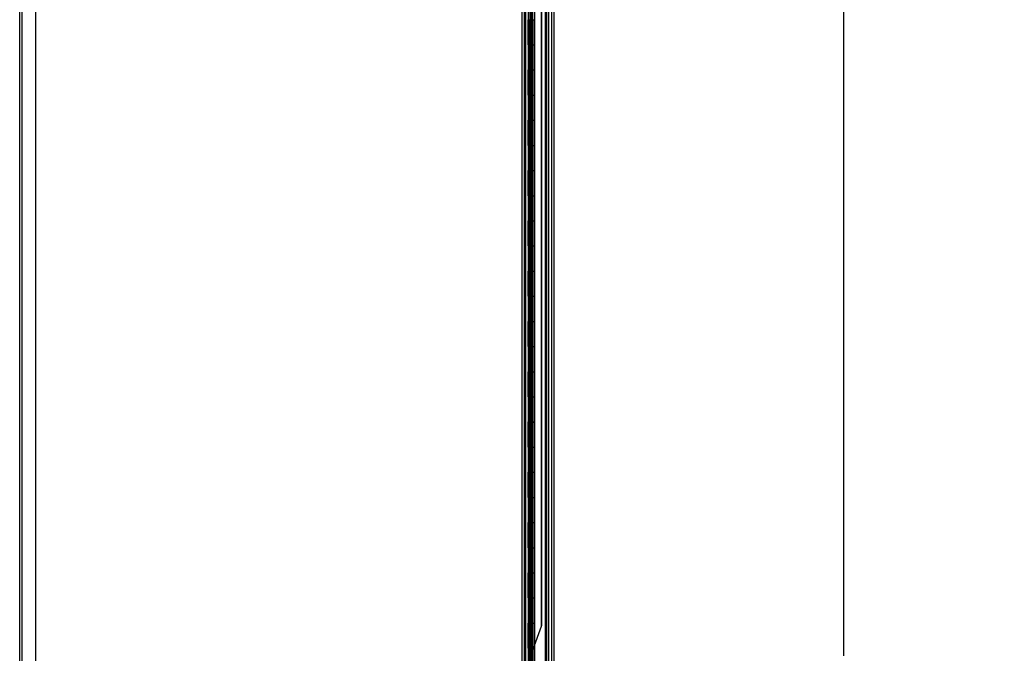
# Model space of a CAD drawing. Header units: inches. Extents: x 1 to 359, y -2 to 239.
# Tile 3 of 53: x 27 to 66, y 107 to 132. Entities that reach past the tile are written whole.
import ezdxf
from ezdxf.enums import TextEntityAlignment as Align
from ezdxf.lldxf.tags import DXFTag

# ---------------------------------------------------------------- set-up
doc = ezdxf.new("R2010")
doc.units = ezdxf.units.IN
doc.header["$MEASUREMENT"] = 0
for name, color, linetype in [('COM54746-78', 7, 'Continuous'), ('COM70220', 7, 'Continuous'), ('COM70739-10', 7, 'Continuous'), ('COM70839-6', 7, 'Continuous'), ('COM71195-9', 7, 'Continuous'), ('COM71300-4', 7, 'Continuous'), ('Default', 7, 'Continuous')]:
    doc.layers.add(name, color=color, linetype=linetype)
doc.styles.add('SEACAD_Times_New_Roman', font='times.ttf')
tags = doc.linetypes.add('HIDDEN2', pattern=[0.1875, 0.125, -0.0625]).pattern_tags.tags
tags[6:7] = [DXFTag(74, 4), DXFTag(75, 0), DXFTag(340, '0'), DXFTag(46, 0.0), DXFTag(50, 0.0), DXFTag(44, 0.0), DXFTag(45, 0.0)]
tags[4:5] = [DXFTag(74, 4), DXFTag(75, 0), DXFTag(340, '0'), DXFTag(46, 0.0), DXFTag(50, 0.0), DXFTag(44, 0.0), DXFTag(45, 0.0)]
doc.dimstyles.new('HAMMOND_(STH_-_540x360)', dxfattribs={"dimtxt": 2, "dimasz": 2.5, "dimexe": 1, "dimexo": 1, "dimgap": 0.5, "dimtad": 0, "dimtih": 1, "dimtoh": 1, "dimzin": 0, "dimdsep": 46, "dimtxsty": 'SEACAD_Times_New_Roman', "dimblk1": '_SE_FILLED', "dimblk2": '_SE_FILLED', "dimsah": 1, "dimcen": 1, "dimadec": 0, "dimazin": 0, "dimtfac": 0.8, "dimtofl": 0, "dimtmove": 0, "dimatfit": 3, "dimfxl": 1, "dimtolj": 1, "dimtzin": 0, "dimarcsym": 0})

# ---------------------------------------------------------------- blocks, each defined once
blk = doc.blocks.new('SE1')
at = {"layer": 'COM54746-78', "color": 7, "linetype": 'HIDDEN2'}
for p, q in [((46.643, 65.897), (46.643, 143.897)), ((46.829, 143.897), (46.829, 66.897)), ((46.929, 66.897), (46.929, 143.897)), ((47.483, 65.897), (47.483, 143.897)), ((46.744, 131.897), (46.744, 130.897)), ((46.762, 131.896), (46.889, 131.896)), ((46.792, 131.897), (46.792, 130.897)), ((46.824, 131.898), (46.824, 130.897)), ((46.837, 131.897), (46.837, 130.897)), ((46.879, 131.897), (46.879, 130.897)), ((46.884, 130.897), (46.884, 131.898)), ((46.889, 130.897), (46.889, 131.898)), ((46.934, 131.896), (46.889, 131.896)), ((46.934, 130.897), (46.934, 131.898)), ((46.934, 131.896), (46.996, 131.896)), ((46.744, 130.897), (46.744, 129.897)), ((46.744, 130.897), (46.748, 130.897)), ((46.748, 130.897), (46.748, 129.897)), ((46.753, 129.897), (46.753, 130.897)), ((46.762, 130.897), (46.762, 129.898)), ((46.824, 130.897), (46.824, 129.898)), ((46.837, 129.897), (46.837, 130.897)), ((46.879, 129.897), (46.879, 130.897)), ((46.884, 130.897), (46.884, 129.898)), ((46.889, 130.897), (46.889, 129.898)), ((46.934, 129.897), (46.934, 130.897)), ((46.744, 129.897), (46.748, 129.897)), ((46.744, 129.897), (46.744, 128.897)), ((46.762, 129.898), (46.762, 129.897)), ((46.762, 129.896), (46.889, 129.896)), ((46.792, 129.897), (46.792, 128.897)), ((46.824, 129.898), (46.824, 128.897)), ((46.837, 129.897), (46.837, 128.897)), ((46.879, 129.897), (46.879, 128.897)), ((46.884, 128.897), (46.884, 129.898)), ((46.889, 128.897), (46.889, 129.898)), ((46.934, 129.896), (46.889, 129.896)), ((46.934, 128.897), (46.934, 129.898)), ((46.934, 129.896), (46.996, 129.896)), ((46.643, 129.049), (46.581, 129.049)), ((46.744, 128.897), (46.744, 127.897)), ((46.744, 128.897), (46.748, 128.897)), ((46.748, 128.897), (46.748, 127.897)), ((46.753, 127.897), (46.753, 128.897)), ((46.762, 128.897), (46.762, 127.898)), ((46.824, 128.897), (46.824, 127.898)), ((46.837, 127.897), (46.837, 128.897)), ((46.879, 127.897), (46.879, 128.897)), ((46.884, 128.897), (46.884, 127.898)), ((46.889, 128.897), (46.889, 127.898)), ((46.934, 127.897), (46.934, 128.897)), ((46.581, 128.745), (46.643, 128.745)), ((46.744, 127.897), (46.748, 127.897)), ((46.744, 127.897), (46.744, 126.897)), ((46.762, 127.898), (46.762, 127.897)), ((46.762, 127.896), (46.889, 127.896)), ((46.792, 127.897), (46.792, 126.897)), ((46.824, 127.898), (46.824, 126.897)), ((46.837, 127.897), (46.837, 126.897)), ((46.879, 127.897), (46.879, 126.897)), ((46.884, 126.897), (46.884, 127.898)), ((46.889, 126.897), (46.889, 127.898)), ((46.934, 127.896), (46.889, 127.896)), ((46.934, 126.897), (46.934, 127.898)), ((46.934, 127.896), (46.996, 127.896)), ((46.744, 126.897), (46.744, 125.897)), ((46.744, 126.897), (46.748, 126.897)), ((46.748, 126.897), (46.748, 125.897)), ((46.753, 125.897), (46.753, 126.897)), ((46.762, 126.897), (46.762, 125.898)), ((46.824, 126.897), (46.824, 125.898)), ((46.837, 125.897), (46.837, 126.897)), ((46.879, 125.897), (46.879, 126.897)), ((46.884, 126.897), (46.884, 125.898)), ((46.889, 126.897), (46.889, 125.898)), ((46.934, 125.897), (46.934, 126.897)), ((46.744, 125.897), (46.748, 125.897)), ((46.744, 125.897), (46.744, 124.897)), ((46.762, 125.898), (46.762, 125.897)), ((46.762, 125.896), (46.889, 125.896)), ((46.792, 125.897), (46.792, 124.897)), ((46.824, 125.898), (46.824, 124.897)), ((46.837, 125.897), (46.837, 124.897)), ((46.879, 125.897), (46.879, 124.897)), ((46.884, 124.897), (46.884, 125.898)), ((46.889, 124.897), (46.889, 125.898)), ((46.934, 125.896), (46.889, 125.896)), ((46.934, 124.897), (46.934, 125.898)), ((46.934, 125.896), (46.996, 125.896)), ((46.744, 124.897), (46.744, 123.897)), ((46.744, 124.897), (46.748, 124.897)), ((46.748, 124.897), (46.748, 123.897)), ((46.753, 123.897), (46.753, 124.897)), ((46.762, 124.897), (46.762, 123.898)), ((46.824, 124.897), (46.824, 123.898)), ((46.837, 123.897), (46.837, 124.897)), ((46.879, 123.897), (46.879, 124.897)), ((46.884, 124.897), (46.884, 123.898)), ((46.889, 124.897), (46.889, 123.898)), ((46.934, 123.897), (46.934, 124.897)), ((46.744, 123.897), (46.748, 123.897)), ((46.744, 123.897), (46.744, 122.897)), ((46.762, 123.898), (46.762, 123.897)), ((46.762, 123.896), (46.889, 123.896)), ((46.792, 123.897), (46.792, 122.897)), ((46.824, 123.898), (46.824, 122.897)), ((46.837, 123.897), (46.837, 122.897)), ((46.879, 123.897), (46.879, 122.897)), ((46.884, 122.897), (46.884, 123.898)), ((46.889, 122.897), (46.889, 123.898)), ((46.934, 123.896), (46.889, 123.896)), ((46.934, 122.897), (46.934, 123.898)), ((46.934, 123.896), (46.996, 123.896)), ((46.643, 123.049), (46.581, 123.049)), ((46.581, 122.745), (46.643, 122.745)), ((46.744, 122.897), (46.744, 121.897)), ((46.744, 122.897), (46.748, 122.897)), ((46.748, 122.897), (46.748, 121.897)), ((46.753, 121.897), (46.753, 122.897)), ((46.762, 122.897), (46.762, 121.898)), ((46.824, 122.897), (46.824, 121.898)), ((46.837, 121.897), (46.837, 122.897)), ((46.879, 121.897), (46.879, 122.897)), ((46.884, 122.897), (46.884, 121.898)), ((46.889, 122.897), (46.889, 121.898)), ((46.934, 121.897), (46.934, 122.897)), ((46.744, 121.897), (46.748, 121.897)), ((46.744, 121.897), (46.744, 120.897)), ((46.762, 121.898), (46.762, 121.897)), ((46.762, 121.896), (46.889, 121.896)), ((46.792, 121.897), (46.792, 120.897)), ((46.824, 121.898), (46.824, 120.897)), ((46.837, 121.897), (46.837, 120.897)), ((46.879, 121.897), (46.879, 120.897)), ((46.884, 120.897), (46.884, 121.898)), ((46.889, 120.897), (46.889, 121.898)), ((46.934, 121.896), (46.889, 121.896)), ((46.934, 120.897), (46.934, 121.898)), ((46.934, 121.896), (46.996, 121.896)), ((46.744, 120.897), (46.744, 119.897)), ((46.744, 120.897), (46.748, 120.897)), ((46.748, 120.897), (46.748, 119.897)), ((46.753, 119.897), (46.753, 120.897)), ((46.762, 120.897), (46.762, 119.898)), ((46.824, 120.897), (46.824, 119.898)), ((46.837, 119.897), (46.837, 120.897)), ((46.879, 119.897), (46.879, 120.897)), ((46.884, 120.897), (46.884, 119.898)), ((46.889, 120.897), (46.889, 119.898)), ((46.934, 119.897), (46.934, 120.897)), ((46.744, 119.897), (46.748, 119.897)), ((46.744, 119.897), (46.744, 118.897)), ((46.762, 119.898), (46.762, 119.897)), ((46.762, 119.896), (46.889, 119.896)), ((46.792, 119.897), (46.792, 118.897)), ((46.824, 119.898), (46.824, 118.897)), ((46.837, 119.897), (46.837, 118.897)), ((46.879, 119.897), (46.879, 118.897)), ((46.884, 118.897), (46.884, 119.898)), ((46.889, 118.897), (46.889, 119.898)), ((46.934, 119.896), (46.889, 119.896)), ((46.934, 118.897), (46.934, 119.898)), ((46.934, 119.896), (46.996, 119.896)), ((46.744, 118.897), (46.744, 117.897)), ((46.744, 118.897), (46.748, 118.897)), ((46.748, 118.897), (46.748, 117.897)), ((46.753, 117.897), (46.753, 118.897)), ((46.762, 118.897), (46.762, 117.898)), ((46.824, 118.897), (46.824, 117.898)), ((46.837, 117.897), (46.837, 118.897)), ((46.879, 117.897), (46.879, 118.897)), ((46.884, 118.897), (46.884, 117.898)), ((46.889, 118.897), (46.889, 117.898)), ((46.934, 117.897), (46.934, 118.897)), ((46.744, 117.897), (46.748, 117.897)), ((46.744, 117.897), (46.744, 116.897)), ((46.762, 117.898), (46.762, 117.897)), ((46.762, 117.896), (46.889, 117.896)), ((46.792, 117.897), (46.792, 116.897)), ((46.824, 117.898), (46.824, 116.897)), ((46.837, 117.897), (46.837, 116.897)), ((46.879, 117.897), (46.879, 116.897)), ((46.884, 116.897), (46.884, 117.898)), ((46.889, 116.897), (46.889, 117.898)), ((46.934, 117.896), (46.889, 117.896)), ((46.934, 116.897), (46.934, 117.898)), ((46.934, 117.896), (46.996, 117.896)), ((46.643, 117.049), (46.581, 117.049)), ((46.581, 116.745), (46.643, 116.745)), ((46.744, 116.897), (46.744, 115.897)), ((46.744, 116.897), (46.748, 116.897)), ((46.748, 116.897), (46.748, 115.897)), ((46.753, 115.897), (46.753, 116.897)), ((46.762, 116.897), (46.762, 115.898)), ((46.824, 116.897), (46.824, 115.898)), ((46.837, 115.897), (46.837, 116.897)), ((46.879, 115.897), (46.879, 116.897)), ((46.884, 116.897), (46.884, 115.898)), ((46.889, 116.897), (46.889, 115.898)), ((46.934, 115.897), (46.934, 116.897)), ((46.744, 115.897), (46.748, 115.897)), ((46.744, 115.897), (46.744, 114.897)), ((46.762, 115.898), (46.762, 115.897)), ((46.762, 115.896), (46.889, 115.896)), ((46.792, 115.897), (46.792, 114.897)), ((46.824, 115.898), (46.824, 114.897)), ((46.837, 115.897), (46.837, 114.897)), ((46.879, 115.897), (46.879, 114.897)), ((46.884, 114.897), (46.884, 115.898)), ((46.889, 114.897), (46.889, 115.898)), ((46.934, 115.896), (46.889, 115.896)), ((46.934, 114.897), (46.934, 115.898)), ((46.934, 115.896), (46.996, 115.896)), ((46.744, 114.897), (46.744, 113.897)), ((46.744, 114.897), (46.748, 114.897)), ((46.748, 114.897), (46.748, 113.897)), ((46.753, 113.897), (46.753, 114.897)), ((46.762, 114.897), (46.762, 113.898)), ((46.824, 114.897), (46.824, 113.898)), ((46.837, 113.897), (46.837, 114.897)), ((46.879, 113.897), (46.879, 114.897)), ((46.884, 114.897), (46.884, 113.898)), ((46.889, 114.897), (46.889, 113.898)), ((46.934, 113.897), (46.934, 114.897)), ((46.744, 113.897), (46.748, 113.897)), ((46.744, 113.897), (46.744, 112.897)), ((46.762, 113.898), (46.762, 113.897)), ((46.762, 113.896), (46.889, 113.896)), ((46.792, 113.897), (46.792, 112.897)), ((46.824, 113.898), (46.824, 112.897)), ((46.837, 113.897), (46.837, 112.897)), ((46.879, 113.897), (46.879, 112.897)), ((46.884, 112.897), (46.884, 113.898)), ((46.889, 112.897), (46.889, 113.898)), ((46.934, 113.896), (46.889, 113.896)), ((46.934, 112.897), (46.934, 113.898)), ((46.934, 113.896), (46.996, 113.896)), ((46.744, 112.897), (46.744, 111.897)), ((46.744, 112.897), (46.748, 112.897)), ((46.748, 112.897), (46.748, 111.897)), ((46.753, 111.897), (46.753, 112.897)), ((46.762, 112.897), (46.762, 111.898)), ((46.824, 112.897), (46.824, 111.898)), ((46.837, 111.897), (46.837, 112.897)), ((46.879, 111.897), (46.879, 112.897)), ((46.884, 112.897), (46.884, 111.898)), ((46.889, 112.897), (46.889, 111.898)), ((46.934, 111.897), (46.934, 112.897)), ((46.744, 111.897), (46.748, 111.897)), ((46.744, 111.897), (46.744, 110.897)), ((46.762, 111.898), (46.762, 111.897)), ((46.762, 111.896), (46.889, 111.896)), ((46.792, 111.897), (46.792, 110.897)), ((46.824, 111.898), (46.824, 110.897)), ((46.837, 111.897), (46.837, 110.897)), ((46.879, 111.897), (46.879, 110.897)), ((46.884, 110.897), (46.884, 111.898)), ((46.889, 110.897), (46.889, 111.898)), ((46.934, 111.896), (46.889, 111.896)), ((46.934, 110.897), (46.934, 111.898)), ((46.934, 111.896), (46.996, 111.896)), ((46.643, 111.049), (46.581, 111.049)), ((46.744, 110.897), (46.744, 109.897)), ((46.744, 110.897), (46.748, 110.897)), ((46.748, 110.897), (46.748, 109.897)), ((46.753, 109.897), (46.753, 110.897)), ((46.762, 110.897), (46.762, 109.898)), ((46.824, 110.897), (46.824, 109.898)), ((46.837, 109.897), (46.837, 110.897)), ((46.879, 109.897), (46.879, 110.897)), ((46.884, 110.897), (46.884, 109.898)), ((46.889, 110.897), (46.889, 109.898)), ((46.934, 109.897), (46.934, 110.897)), ((46.581, 110.745), (46.643, 110.745)), ((46.744, 109.897), (46.748, 109.897)), ((46.744, 109.897), (46.744, 108.897)), ((46.762, 109.898), (46.762, 109.897)), ((46.762, 109.896), (46.889, 109.896)), ((46.792, 109.897), (46.792, 108.897)), ((46.824, 109.898), (46.824, 108.897)), ((46.837, 109.897), (46.837, 108.897)), ((46.879, 109.897), (46.879, 108.897)), ((46.884, 108.897), (46.884, 109.898)), ((46.889, 108.897), (46.889, 109.898)), ((46.934, 109.896), (46.889, 109.896)), ((46.934, 108.897), (46.934, 109.898)), ((46.934, 109.896), (46.996, 109.896)), ((46.744, 108.897), (46.744, 107.897)), ((46.744, 108.897), (46.748, 108.897)), ((46.748, 108.897), (46.748, 107.897)), ((46.753, 107.897), (46.753, 108.897)), ((46.762, 108.897), (46.762, 107.898)), ((46.824, 108.897), (46.824, 107.898)), ((46.837, 107.897), (46.837, 108.897)), ((46.879, 107.897), (46.879, 108.897)), ((46.884, 108.897), (46.884, 107.898)), ((46.889, 108.897), (46.889, 107.898)), ((46.934, 107.897), (46.934, 108.897)), ((46.744, 107.897), (46.748, 107.897)), ((46.744, 107.897), (46.744, 106.897)), ((46.762, 107.898), (46.762, 107.897)), ((46.762, 107.896), (46.889, 107.896)), ((46.792, 107.897), (46.792, 106.897)), ((46.824, 107.898), (46.824, 106.897)), ((46.837, 107.897), (46.837, 106.897)), ((46.879, 107.897), (46.879, 106.897)), ((46.884, 106.897), (46.884, 107.898)), ((46.889, 106.897), (46.889, 107.898)), ((46.934, 107.896), (46.889, 107.896)), ((46.934, 106.897), (46.934, 107.898)), ((46.934, 107.896), (46.996, 107.896)), ((46.744, 106.897), (46.744, 105.897)), ((46.744, 106.897), (46.748, 106.897)), ((46.748, 106.897), (46.748, 105.897)), ((46.753, 105.897), (46.753, 106.897)), ((46.762, 106.897), (46.762, 105.898)), ((46.824, 106.897), (46.824, 105.898)), ((46.837, 105.897), (46.837, 106.897)), ((46.879, 105.897), (46.879, 106.897)), ((46.884, 106.897), (46.884, 105.898)), ((46.889, 106.897), (46.889, 105.898)), ((46.934, 105.897), (46.934, 106.897))]:
    blk.add_line(p, q, dxfattribs=at)
at = {"layer": 'COM54746-78', "color": 7, "linetype": 'Continuous'}
for p, q in [((46.748, 130.897), (46.748, 131.897)), ((46.753, 131.897), (46.753, 130.897)), ((46.762, 131.897), (46.762, 130.897)), ((46.996, 130.897), (46.996, 131.898)), ((46.748, 130.897), (46.792, 130.897)), ((46.792, 130.897), (46.996, 130.897)), ((46.792, 130.897), (46.996, 130.897)), ((46.792, 129.897), (46.792, 130.897)), ((46.996, 129.897), (46.996, 130.897)), ((46.748, 128.897), (46.748, 129.897)), ((46.748, 129.897), (46.792, 129.897)), ((46.753, 129.897), (46.753, 128.897)), ((46.762, 129.898), (46.996, 129.898)), ((46.762, 129.897), (46.762, 128.897)), ((46.792, 129.897), (46.996, 129.897)), ((46.996, 128.897), (46.996, 129.898)), ((46.748, 128.897), (46.792, 128.897)), ((46.792, 128.897), (46.996, 128.897)), ((46.792, 128.897), (46.996, 128.897)), ((46.792, 127.897), (46.792, 128.897)), ((46.996, 127.897), (46.996, 128.897)), ((46.748, 126.897), (46.748, 127.897)), ((46.748, 127.897), (46.792, 127.897)), ((46.753, 127.897), (46.753, 126.897)), ((46.762, 127.898), (46.996, 127.898)), ((46.762, 127.897), (46.762, 126.897)), ((46.792, 127.897), (46.996, 127.897)), ((46.996, 126.897), (46.996, 127.898)), ((46.748, 126.897), (46.792, 126.897)), ((46.792, 126.897), (46.996, 126.897)), ((46.792, 126.897), (46.996, 126.897)), ((46.792, 125.897), (46.792, 126.897)), ((46.996, 125.897), (46.996, 126.897)), ((46.748, 124.897), (46.748, 125.897)), ((46.748, 125.897), (46.792, 125.897)), ((46.753, 125.897), (46.753, 124.897)), ((46.762, 125.898), (46.996, 125.898)), ((46.762, 125.897), (46.762, 124.897)), ((46.792, 125.897), (46.996, 125.897)), ((46.996, 124.897), (46.996, 125.898)), ((46.748, 124.897), (46.792, 124.897)), ((46.792, 124.897), (46.996, 124.897)), ((46.792, 124.897), (46.996, 124.897)), ((46.792, 123.897), (46.792, 124.897)), ((46.996, 123.897), (46.996, 124.897)), ((46.748, 122.897), (46.748, 123.897)), ((46.748, 123.897), (46.792, 123.897)), ((46.753, 123.897), (46.753, 122.897)), ((46.762, 123.898), (46.996, 123.898)), ((46.762, 123.897), (46.762, 122.897)), ((46.792, 123.897), (46.996, 123.897)), ((46.996, 122.897), (46.996, 123.898)), ((46.748, 122.897), (46.792, 122.897)), ((46.792, 122.897), (46.996, 122.897)), ((46.792, 122.897), (46.996, 122.897)), ((46.792, 121.897), (46.792, 122.897)), ((46.996, 121.897), (46.996, 122.897)), ((46.748, 120.897), (46.748, 121.897)), ((46.748, 121.897), (46.792, 121.897)), ((46.753, 121.897), (46.753, 120.897)), ((46.762, 121.898), (46.996, 121.898)), ((46.762, 121.897), (46.762, 120.897)), ((46.792, 121.897), (46.996, 121.897)), ((46.996, 120.897), (46.996, 121.898)), ((46.748, 120.897), (46.792, 120.897)), ((46.792, 120.897), (46.996, 120.897)), ((46.792, 120.897), (46.996, 120.897)), ((46.792, 119.897), (46.792, 120.897)), ((46.996, 119.897), (46.996, 120.897)), ((46.748, 118.897), (46.748, 119.897)), ((46.748, 119.897), (46.792, 119.897)), ((46.753, 119.897), (46.753, 118.897)), ((46.762, 119.898), (46.996, 119.898)), ((46.762, 119.897), (46.762, 118.897)), ((46.792, 119.897), (46.996, 119.897)), ((46.996, 118.897), (46.996, 119.898)), ((46.748, 118.897), (46.792, 118.897)), ((46.792, 118.897), (46.996, 118.897)), ((46.792, 118.897), (46.996, 118.897)), ((46.792, 117.897), (46.792, 118.897)), ((46.996, 117.897), (46.996, 118.897)), ((46.748, 116.897), (46.748, 117.897)), ((46.748, 117.897), (46.792, 117.897)), ((46.753, 117.897), (46.753, 116.897)), ((46.762, 117.898), (46.996, 117.898)), ((46.762, 117.897), (46.762, 116.897)), ((46.792, 117.897), (46.996, 117.897)), ((46.996, 116.897), (46.996, 117.898)), ((46.748, 116.897), (46.792, 116.897)), ((46.792, 116.897), (46.996, 116.897)), ((46.792, 116.897), (46.996, 116.897)), ((46.792, 115.897), (46.792, 116.897)), ((46.996, 115.897), (46.996, 116.897)), ((46.748, 114.897), (46.748, 115.897)), ((46.748, 115.897), (46.792, 115.897)), ((46.753, 115.897), (46.753, 114.897)), ((46.762, 115.898), (46.996, 115.898)), ((46.762, 115.897), (46.762, 114.897)), ((46.792, 115.897), (46.996, 115.897)), ((46.996, 114.897), (46.996, 115.898)), ((46.748, 114.897), (46.792, 114.897)), ((46.792, 114.897), (46.996, 114.897)), ((46.792, 114.897), (46.996, 114.897)), ((46.792, 113.897), (46.792, 114.897)), ((46.996, 113.897), (46.996, 114.897)), ((46.748, 112.897), (46.748, 113.897)), ((46.748, 113.897), (46.792, 113.897)), ((46.753, 113.897), (46.753, 112.897)), ((46.762, 113.898), (46.996, 113.898)), ((46.762, 113.897), (46.762, 112.897)), ((46.792, 113.897), (46.996, 113.897)), ((46.996, 112.897), (46.996, 113.898)), ((46.748, 112.897), (46.792, 112.897)), ((46.792, 112.897), (46.996, 112.897)), ((46.792, 112.897), (46.996, 112.897)), ((46.792, 111.897), (46.792, 112.897)), ((46.996, 111.897), (46.996, 112.897)), ((46.748, 110.897), (46.748, 111.897)), ((46.748, 111.897), (46.792, 111.897)), ((46.753, 111.897), (46.753, 110.897)), ((46.762, 111.898), (46.996, 111.898)), ((46.762, 111.897), (46.762, 110.897)), ((46.792, 111.897), (46.996, 111.897)), ((46.996, 110.897), (46.996, 111.898)), ((46.748, 110.897), (46.792, 110.897)), ((46.792, 110.897), (46.996, 110.897)), ((46.792, 110.897), (46.996, 110.897)), ((46.792, 109.897), (46.792, 110.897)), ((46.996, 109.897), (46.996, 110.897)), ((46.748, 108.897), (46.748, 109.897)), ((46.748, 109.897), (46.792, 109.897)), ((46.753, 109.897), (46.753, 108.897)), ((46.762, 109.898), (46.996, 109.898)), ((46.762, 109.897), (46.762, 108.897)), ((46.792, 109.897), (46.996, 109.897)), ((46.996, 108.897), (46.996, 109.898)), ((46.748, 108.897), (46.792, 108.897)), ((46.792, 108.897), (46.996, 108.897)), ((46.792, 108.897), (46.996, 108.897)), ((46.792, 107.897), (46.792, 108.897)), ((46.996, 107.897), (46.996, 108.897)), ((46.748, 106.897), (46.748, 107.897)), ((46.748, 107.897), (46.792, 107.897)), ((46.753, 107.897), (46.753, 106.897)), ((46.762, 107.898), (46.996, 107.898)), ((46.762, 107.897), (46.762, 106.897)), ((46.792, 107.897), (46.996, 107.897)), ((46.996, 106.897), (46.996, 107.898)), ((46.748, 106.897), (46.792, 106.897)), ((46.792, 106.897), (46.996, 106.897)), ((46.792, 106.897), (46.996, 106.897)), ((46.792, 105.897), (46.792, 106.897)), ((46.996, 105.897), (46.996, 106.897))]:
    blk.add_line(p, q, dxfattribs=at)
at = {"layer": 'COM70220', "color": 7, "linetype": 'HIDDEN2'}
for p, q in [((47.423, 144.391), (47.423, 65.331)), ((47.669, 144.391), (47.669, 65.331)), ((47.671, 144.391), (47.671, 65.331)), ((47.672, 144.391), (47.672, 65.331))]:
    blk.add_line(p, q, dxfattribs=at)
at = {"layer": 'COM70739-10', "color": 7, "linetype": 'HIDDEN2'}
blk.add_line((46.611, 144.098), (46.611, 65.478), dxfattribs=at)
at = {"layer": 'COM70839-6', "color": 7, "linetype": 'HIDDEN2'}
for p, q in [((46.745, 142.461), (46.745, 105.559)), ((46.753, 142.461), (46.753, 105.559)), ((46.817, 142.461), (46.817, 105.559)), ((46.825, 142.461), (46.825, 105.559)), ((47.276, 107.819), (47.276, 142.461)), ((47.284, 107.819), (47.284, 142.461)), ((46.937, 106.858), (47.269, 107.777)), ((46.944, 106.858), (47.276, 107.777))]:
    blk.add_line(p, q, dxfattribs=at)
for centre, radius, start, end in [((47.151, 107.819), 0.125, 340.1367, 360), ((47.159, 107.819), 0.125, 340.1367, 0), ((46.956, 106.705), 0.125, 145.4464, 183.3163), ((46.964, 106.705), 0.125, 145.4464, 183.3163), ((46.915, 106.697), 0.1, 115.1844, 128.3527), ((46.923, 106.697), 0.1, 115.1844, 128.3527), ((46.819, 106.901), 0.125, 295.1844, 340.1367), ((46.827, 106.901), 0.125, 295.1844, 340.1367)]:
    blk.add_arc(centre, radius, start, end, dxfattribs=at)
for points in [[(46.787, 106.697), (46.787, 106.699), (46.788, 106.703), (46.788, 106.711), (46.791, 106.72), (46.796, 106.731), (46.806, 106.745), (46.82, 106.758), (46.835, 106.767), (46.844, 106.771), (46.849, 106.774), (46.852, 106.775), (46.853, 106.776)], [(46.795, 106.697), (46.795, 106.699), (46.795, 106.703), (46.796, 106.711), (46.798, 106.72), (46.803, 106.731), (46.813, 106.745), (46.827, 106.758), (46.843, 106.767), (46.851, 106.771), (46.856, 106.774), (46.859, 106.775), (46.861, 106.776)]]:
    blk.add_open_spline(points, degree=3, knots=[0, 0, 0, 0, 0.05061, 0.101487, 0.206046, 0.316229, 0.434294, 0.697449, 0.843949, 0.921009, 0.953225, 1, 1, 1, 1], dxfattribs=at)
at = {"layer": 'COM71195-9', "color": 7, "linetype": 'Continuous'}
for p, q in [((46.998, 145.068), (46.998, 64.726)), ((47.768, 144.973), (47.768, 64.821))]:
    blk.add_line(p, q, dxfattribs=at)
at = {"layer": 'COM71195-9', "color": 7, "linetype": 'HIDDEN2'}
for p, q in [((47.673, 144.973), (47.673, 64.821)), ((46.893, 65.038), (46.893, 144.538))]:
    blk.add_line(p, q, dxfattribs=at)
at = {"layer": 'COM71300-4', "color": 7, "linetype": 'Continuous'}
for p, q in [((26.521, 57.853), (26.521, 147.723)), ((46.581, 144.443), (46.581, 65.133))]:
    blk.add_line(p, q, dxfattribs=at)
at = {"layer": 'COM71300-4', "color": 7, "linetype": 'HIDDEN2'}
for p, q in [((26.616, 57.853), (26.616, 147.723)), ((27.146, 147.723), (27.146, 57.853)), ((46.486, 144.443), (46.486, 65.133)), ((47.548, 144.443), (47.548, 65.133))]:
    blk.add_line(p, q, dxfattribs=at)
blk = doc.blocks.new('DMBLK160')
at = {"layer": 'Default', "linetype": 'Continuous', "transparency": 16777216}
for points in [[(59.697, 142.663), (59.28, 145.163), (58.864, 142.663)], [(59.697, 67.131), (58.864, 67.131), (59.28, 64.631)]]:
    blk.add_hatch(color=7, dxfattribs=at).paths.add_polyline_path(points)
at = {"layer": 'Default', "color": 7, "linetype": 'Continuous', "transparency": 16777216}
for p, q in [((48.235, 145.163), (60.28, 145.163)), ((59.28, 145.163), (59.28, 106.597)), ((59.28, 100.197), (59.28, 64.631)), ((48.578, 64.631), (60.28, 64.631))]:
    blk.add_line(p, q, dxfattribs=at)
at = {"layer": 'Default', "color": 7, "linetype": 'Continuous', "transparency": 16777216, "style": 'SEACAD_Times_New_Roman'}
for s, p in [('80.53', (55.868, 105.897)), ('OPENNING', (51.721, 102.897))]:
    blk.add_text(s, height=2, dxfattribs=at).set_placement(p, align=Align.TOP_LEFT)
blk = doc.blocks.new('_SE_FILLED')
at = {"color": 0}
blk.add_line((0, 0), (-1, 0), dxfattribs=at)
blk.add_solid([(0, 0), (-1, -0.1665), (-1, 0.1665), (0, 0)], dxfattribs=at)

msp = doc.modelspace()

# ---------------------------------------------------------------- block references
at = {"layer": 'Default'}
msp.add_blockref('SE1', (0, 0), dxfattribs=at)

# ---------------------------------------------------------------- dimensions: what is measured, and where the dimension line sits
at = {"layer": 'Default', "color": 7, "linetype": 'Continuous'}
dim = msp.add_linear_dim(base=(59.28, 145.163), p1=(47.235, 145.163), p2=(46.893, 64.631), angle=269.7563, text='\\A1;<>\\POPENNING', dimstyle='HAMMOND_(STH_-_540x360)', dxfattribs=at)
dim.commit()
dim.dimension.update_dxf_attribs({"geometry": 'DMBLK160', "text_midpoint": (59.28, 104.897), "dimtype": 161})

doc.saveas('drawing.dxf')
